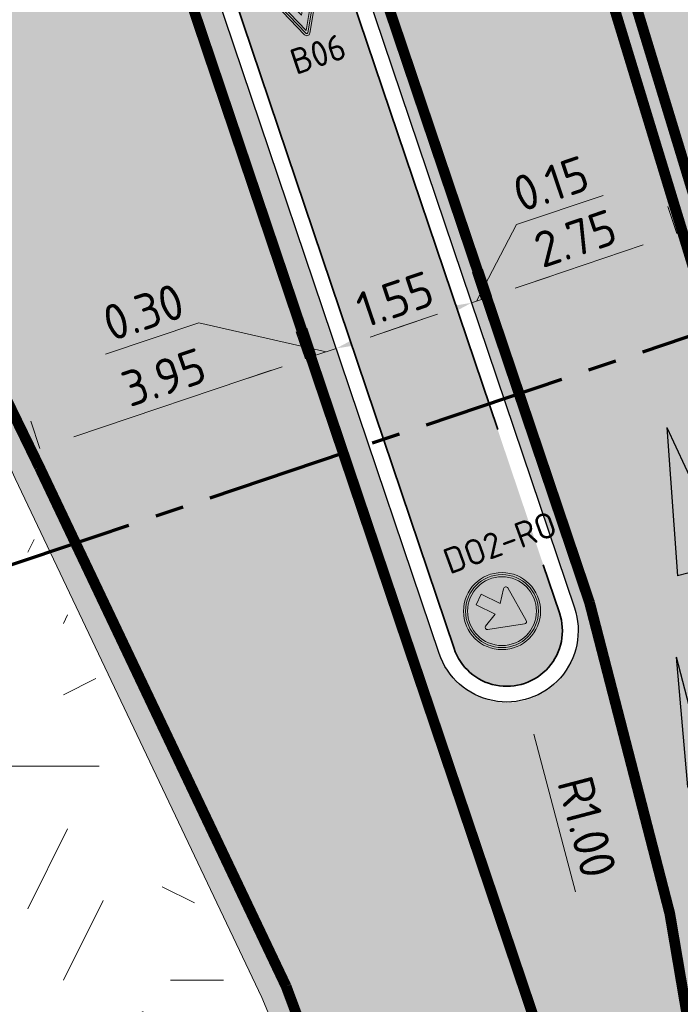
# Model space of a CAD drawing. Header units: metres. Extents: x 39929 to 50394, y 387420 to 399996.
# Tile 12 of 96: x 46658 to 46667, y 390895 to 390908. Entities that reach past the tile are written whole.
import ezdxf
from ezdxf.enums import TextEntityAlignment as Align

# ---------------------------------------------------------------- set-up
doc = ezdxf.new("R2010")
doc.units = ezdxf.units.M
for name, pattern in [('VH-RWSBAND-SO', [24, 10, -2, 2, -2, 2, -2, 2, -2]), ('VW-33_STREEP', [6, 3, -3]), ('XX-CENTER', [8, 5, -1, 1, -1]), ('ZZ-CENTER-SO', [8, 5, -1, 1, -1])]:
    doc.linetypes.add(name, pattern=pattern)
for name, color, linetype, lineweight in [('B-WE-GR-GRAS-A', 62, 'Continuous', 18), ('B-WE-VH-GESLOTENVERHARDING_ASFALT-G', 10, 'Continuous', 18), ('N-WE-VH-KANTOPSLUITING_TROTTOIRBAND_RWS_110 220-G', 210, 'VH-RWSBAND-SO', 35), ('N-WE-VH-KANTVERHARDING-SD', 7, 'Continuous', 25), ('N-WE-VH-VERHARDING_ASFALT_ROOD-A', 13, 'Continuous', 18), ('N-WE-VW-MARKERING_LANGS_STREEP_33_015-G', 7, 'VW-33_STREEP', 35), ('N-WE-VW-MARKERING_LANGS_STREEP_DOORGETROKKEN_015-G', 7, 'Continuous', 35), ('N-WE-VW-MARKERING_PIJL-S', 7, 'Continuous', 25), ('N-WE-VW-VERKEERSTEKEN_BORD-S', 7, 'Continuous', 25), ('Topo', 7, 'Continuous', 18), ('X-XX-AL-500-T25', 7, 'Continuous', 25), ('X-XX-AL-M', 7, 'Continuous', 18), ('X-XX-AL-T18', 10, 'Continuous', 18), ('X-XX-AL-T50', 7, 'Continuous', 50), ('X-XX-AL-TEKENBLAD_KADER_BLAD1-VIEWPORT-G', 1, 'Continuous', 18), ('X-XX-AL-VERWIJZING_DOORSNEDE-G', 7, 'ZZ-CENTER-SO', 18), ('X-XX-AL_500-M', 7, 'Continuous', 18)]:
    doc.layers.add(name, color=color, linetype=linetype, lineweight=lineweight)
doc.layers.add('N-WE-VH-VERHARDING_ASFALT-A', color=251, linetype='Continuous', lineweight=18, transparency=0.25)
doc.layers.add('N-WE-VH-VERHARDING_ASFALT_FIETSPAD-A', color=151, linetype='Continuous', lineweight=18, transparency=0.25)
doc.styles.add('NLCS-ISO', font='NLCS-ISO.ttf')
doc.styles.add('NLCS-ISO-ANNOTATIVE-T25', font='NLCS-ISO.ttf', dxfattribs={"height": 2.5})
doc.styles.add('NLCS-ISO-T25', font='NLCS-ISO.ttf', dxfattribs={"height": 2.5})
doc.dimstyles.new('NLCS-ANNOTATIVE-T25-PIJL_l2_h1', dxfattribs={"dimtxt": 2.5, "dimasz": 2.5, "dimexe": 2, "dimexo": 2, "dimgap": 0.7, "dimtad": 1, "dimzin": 0, "dimdsep": 46, "dimtxsty": 'NLCS-ISO-ANNOTATIVE-T25', "dimcen": 0, "dimdle": 2, "dimclrd": 256, "dimclre": 256, "dimclrt": 256, "dimadec": 1, "dimazin": 0, "dimtfac": 1, "dimtofl": 0, "dimtmove": 1, "dimatfit": 0, "dimfxl": 2, "dimfxlon": 1, "dimtfillclr": 256, "dimtolj": 1, "dimtzin": 0, "dimlwd": 18, "dimlwe": 18, "dimarcsym": 0})
picture_1 = doc.add_image_def('image1.tif', size_in_pixel=(8000, 10000))

# ---------------------------------------------------------------- blocks, each defined once
blk = doc.blocks.new('SVW-MARKERING_PIJL_COMBI_RD_LA_7.5')
blk.add_hatch(color=256).paths.add_polyline_path([(2.045908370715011, 0.6749999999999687), (1.445908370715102, 0.07500000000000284), (0, 0.07500000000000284), (-3.552713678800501e-16, -0.07499999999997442), (5.449999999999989, -0.07499999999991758), (5.450000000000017, -0.3749999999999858), (7.5, 1.4210854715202e-14), (5.449999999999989, 0.3750000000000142), (5.44999999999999, 0.07500000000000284), (2.44999999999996, 0.07500000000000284), (3.049999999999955, 0.6749999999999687), (4.349999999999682, 0.6750000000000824), (2.550000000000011, 0.975000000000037), (0.8499999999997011, 0.6749999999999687)])
for p, q in [((2.550000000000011, 0.975000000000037), (0.8500000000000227, 0.6750000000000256)), ((2.550000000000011, 0.975000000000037), (4.350000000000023, 0.6750000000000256)), ((0.8499999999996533, 0.6749999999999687), (2.045908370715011, 0.6749999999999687)), ((2.045908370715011, 0.6749999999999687), (1.445908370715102, 0.07500000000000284)), ((3.050000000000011, 0.6750000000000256), (2.44999999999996, 0.07500000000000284)), ((3.049999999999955, 0.6749999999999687), (4.350000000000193, 0.6750000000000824)), ((7.5, 1.4210854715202e-14), (5.449999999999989, 0.3750000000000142)), ((5.449999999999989, 0.07500000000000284), (5.449999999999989, 0.3750000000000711)), ((0, 0.07500000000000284), (1.445908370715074, 0.07500000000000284)), ((0, 0.07500000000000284), (0, -0.07499999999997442)), ((2.44999999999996, 0.07500000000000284), (5.449999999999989, 0.07500000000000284)), ((7.5, 1.4210854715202e-14), (5.449999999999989, -0.3749999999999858)), ((0, -0.07499999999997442), (5.449999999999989, -0.07499999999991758)), ((5.450000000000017, -0.3749999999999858), (5.449999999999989, -0.07499999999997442))]:
    blk.add_line(p, q)
blk = doc.blocks.new('*U155')
at = {"layer": 'X-XX-AL-VERWIJZING_DOORSNEDE-G', "color": 7, "linetype": 'XX-CENTER', "lineweight": 70, "ltscale": 2, "extrusion": (0.3196311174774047, -0.947542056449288, 0)}
blk.add_lwpolyline([(6.344108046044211e-12, 0), (132.1493305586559, 0), (144.6020713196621, 0)], dxfattribs=at)
at = {"layer": 'X-XX-AL-T18', "style": 'NLCS-ISO'}
blk.add_attdef('777.07m.', (-0.1382714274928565, 1.113840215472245), '', height=1.8, rotation=18.640614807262, dxfattribs=at)
at = {"layer": 'X-XX-AL-T50', "style": 'NLCS-ISO'}
blk.add_attdef('77', text='', height=5, rotation=18.640614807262, dxfattribs=at).set_placement((132.2220772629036, 60.43245249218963), align=Align.MIDDLE_CENTER)
blk = doc.blocks.new('SVW-VERKEERSTEKEN_BORD_D02R-SO')
h = blk.add_hatch(color=146)
h.dxf.hatch_style = 1
edge = h.paths.add_edge_path(flags=17)
edge.add_arc((0, 0), 2.556, 0, 360)
edge = h.paths.add_edge_path()
edge.add_arc((0, 0), 2.7, 0, 360)
h = blk.add_hatch(color=7)
h.dxf.hatch_style = 1
edge = h.paths.add_edge_path(flags=17)
edge.add_arc((0, 0), 2.411999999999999, 0, 360)
edge = h.paths.add_edge_path()
edge.add_arc((0, 0), 2.556, 0, 360)
h = blk.add_hatch(color=146)
h.dxf.hatch_style = 1
edge = h.paths.add_edge_path()
edge.add_arc((0, 0), 2.411999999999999, 0, 360)
h = blk.add_hatch(color=7)
h.dxf.hatch_style = 1
edge = h.paths.add_edge_path()
edge.add_line((-0.9842355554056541, 1.59632977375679), (0.06416787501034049, 0.5456738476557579))
edge.add_line((0.06416787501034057, 0.5456738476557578), (0.6199918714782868, 1.442681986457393))
edge.add_arc((0.7624664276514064, 1.354398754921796), 0.1676094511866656, 14.100543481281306, 148.215902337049, ccw=False)
edge.add_line((0.9250257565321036, 1.395232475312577), (1.392735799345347, -1.171546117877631))
edge.add_arc((1.229990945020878, -1.201200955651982), 0.1654245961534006, -100.99777028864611, 10.326950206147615, ccw=False)
edge.add_line((1.198432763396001, -1.363587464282), (-1.366084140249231, -0.898139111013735))
edge.add_arc((-1.336790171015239, -0.7367358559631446), 0.164040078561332, 126.51483083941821, 259.713049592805, ccw=False)
edge.add_line((-1.434399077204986, -0.6048963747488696), (-0.5187780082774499, -0.03501953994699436))
edge.add_line((-0.5187780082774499, -0.03501953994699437), (-1.567181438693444, 1.013383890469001))
edge.add_line((-1.567181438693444, 1.013383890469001), (-0.9842355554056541, 1.59632977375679))
at = {"color": 7, "lineweight": 0}
blk.add_lwpolyline([(-0.9842355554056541, 1.59632977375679), (0.06416787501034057, 0.5456738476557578), (0.6199918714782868, 1.442681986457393, -0.6626096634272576), (0.9250257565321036, 1.395232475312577), (1.392735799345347, -1.171546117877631, -0.5279358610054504), (1.198432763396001, -1.363587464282), (-1.366084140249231, -0.898139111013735, -0.6568660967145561), (-1.434399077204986, -0.6048963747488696), (-0.5187780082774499, -0.03501953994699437), (-1.567181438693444, 1.013383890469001)], format="xyb", close=True, dxfattribs=at)
at = {"color": 146, "lineweight": 0}
blk.add_circle((0, 0), 2.7, dxfattribs=at)
at = {"color": 7, "lineweight": 0}
for radius in [2.556, 2.411999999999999]:
    blk.add_circle((0, 0), radius, dxfattribs=at)
blk = doc.blocks.new('SVW-VERKEERSTEKEN_BORD_B06-SO')
h = blk.add_hatch(color=22)
h.dxf.hatch_style = 1
h.paths.add_polyline_path([(-2.350504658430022, 2.566504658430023, 0.5575365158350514), (-2.543700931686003, 2.253906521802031), (-0.193196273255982, -2.447102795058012, 0.6180339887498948), (0.1931962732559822, -2.447102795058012), (2.543700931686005, 2.25390652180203, 0.5575365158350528), (2.350504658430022, 2.566504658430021)])
h.paths.add_polyline_path([(2.350504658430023, 2.422504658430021, -0.5575365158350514), (2.414903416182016, 2.318305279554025), (0.06439875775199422, -2.382704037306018, -0.6180339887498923), (-0.06439875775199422, -2.382704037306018), (-2.414903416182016, 2.318305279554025, -0.5575365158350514), (-2.350504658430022, 2.422504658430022)], flags=16)
h.paths.add_polyline_path([(2.234006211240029, 2.27850465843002), (2.220446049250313e-16, -2.189507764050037), (-2.234006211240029, 2.278504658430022)], flags=0)
h.paths.add_polyline_path([(-1.418517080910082, 1.774504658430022), (1.418517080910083, 1.774504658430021), (2.220446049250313e-16, -1.062529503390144)], flags=0)
h = blk.add_hatch(color=7)
h.dxf.hatch_style = 1
h.paths.add_polyline_path([(-2.350504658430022, 2.422504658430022, 0.5575365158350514), (-2.414903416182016, 2.318305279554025), (-0.064398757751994, -2.382704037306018, 0.6180339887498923), (0.06439875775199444, -2.382704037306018), (2.414903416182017, 2.318305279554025, 0.5575365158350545), (2.350504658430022, 2.422504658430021)])
h.paths.add_polyline_path([(2.23400621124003, 2.27850465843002), (2.220446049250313e-16, -2.189507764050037), (-2.234006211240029, 2.278504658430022)], flags=16)
h.paths.add_polyline_path([(-1.418517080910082, 1.774504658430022), (1.418517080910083, 1.774504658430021), (-4.440892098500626e-16, -1.062529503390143)], flags=0)
h = blk.add_hatch(color=22)
h.dxf.hatch_style = 1
h.paths.add_polyline_path([(-2.234006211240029, 2.278504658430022), (-5.551115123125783e-17, -2.189507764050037), (2.23400621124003, 2.27850465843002)])
h.paths.add_polyline_path([(1.418517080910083, 1.774504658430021), (3.33066907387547e-16, -1.062529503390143), (-1.418517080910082, 1.774504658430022)], flags=16)
h = blk.add_hatch(color=7)
h.dxf.hatch_style = 1
h.paths.add_polyline_path([(-1.418517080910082, 1.774504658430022), (2.220446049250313e-16, -1.062529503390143), (1.418517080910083, 1.774504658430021)])
at = {"color": 22, "lineweight": 0}
blk.add_lwpolyline([(-2.543700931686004, 2.253906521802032), (-0.1931962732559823, -2.447102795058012, 0.6180339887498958), (0.1931962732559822, -2.447102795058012), (2.543700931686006, 2.253906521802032, 0.5575365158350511), (2.350504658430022, 2.566504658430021), (-2.350504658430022, 2.566504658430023, 0.5575365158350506)], format="xyb", close=True, dxfattribs=at)
at = {"color": 7, "lineweight": 0}
blk.add_lwpolyline([(-2.414903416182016, 2.318305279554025), (-0.06439875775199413, -2.382704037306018, 0.6180339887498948), (0.06439875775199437, -2.382704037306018), (2.414903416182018, 2.318305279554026, 0.5575365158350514), (2.350504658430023, 2.422504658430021), (-2.350504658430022, 2.422504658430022, 0.5575365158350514)], format="xyb", close=True, dxfattribs=at)
for points in [[(-2.234006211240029, 2.278504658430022), (1.415349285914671e-16, -2.189507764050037), (2.23400621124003, 2.27850465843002)], [(-1.418517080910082, 1.774504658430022), (2.795499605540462e-16, -1.062529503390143), (1.418517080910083, 1.774504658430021)]]:
    blk.add_lwpolyline(points, close=True, dxfattribs=at)
blk = doc.blocks.new('*D167')
at = {"layer": 'Defpoints', "color": 0, "transparency": 16777216}
for p in [(46670.51885547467, 390911.8058611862), (46666.97022148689, 390910.6745265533), (46671.51032808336, 390896.4336679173)]:
    blk.add_point(p, dxfattribs=at)
at = {"layer": 'X-XX-AL_500-M', "lineweight": 18, "transparency": 16777216}
for p, q in [((46669.56610235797, 390911.5021154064), (46671.47160859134, 390912.1096069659)), ((46674.67927984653, 390898.755943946), (46670.89853769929, 390910.6149197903)), ((46674.10620895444, 390897.2612567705), (46676.01171518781, 390897.8687483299))]:
    blk.add_line(p, q, dxfattribs=at)
at = {"layer": 'X-XX-AL_500-M', "transparency": 16777216}
for points in [[(46671.09702793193, 390910.6782001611), (46670.70004746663, 390910.5516394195), (46670.51885547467, 390911.8058611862)], [(46674.87777007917, 390898.8192243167), (46674.48078961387, 390898.6926635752), (46675.05896207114, 390897.5650025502)]]:
    blk.add_solid(points, dxfattribs=at)
at = {"layer": 'X-XX-AL_500-M', "transparency": 16777216, "insert": (46674.20149227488, 390903.6054018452), "char_height": 1.25, "attachment_point": 5, "rotation": 287.68272291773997, "style": 'NLCS-ISO-ANNOTATIVE-T25'}
blk.add_mtext('\\A1;15.00', dxfattribs=at)
blk = doc.blocks.new('*D181')
at = {"layer": 'Defpoints', "color": 0, "transparency": 16777216}
for p in [(46664.71560400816, 390899.9013471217), (46664.96960763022, 390898.9341438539)]:
    blk.add_point(p, dxfattribs=at)
at = {"layer": 'X-XX-AL-M', "lineweight": 18, "transparency": 16777216}
blk.add_line((46665.67725887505, 390896.2395263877), (46665.09660944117, 390898.4505422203), dxfattribs=at)
at = {"layer": 'X-XX-AL-M', "transparency": 16777216}
blk.add_solid([(46665.17720971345, 390898.4717091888), (46665.01600916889, 390898.4293752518), (46664.96960763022, 390898.9341438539)], dxfattribs=at)
at = {"layer": 'X-XX-AL-M', "transparency": 16777216, "insert": (46665.84110510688, 390897.1510385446), "char_height": 0.5, "attachment_point": 5, "rotation": 284.71455309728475, "style": 'NLCS-ISO-ANNOTATIVE-T25'}
blk.add_mtext('\\A1;R1.00', dxfattribs=at)
blk = doc.blocks.new('*D187')
at = {"layer": 'Defpoints', "color": 0, "transparency": 16777216}
for p in [(46661.89497960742, 390903.7114389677), (46661.93248340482, 390903.6002594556), (46658.21305368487, 390902.3455971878)]:
    blk.add_point(p, dxfattribs=at)
at = {"layer": 'X-XX-AL_500-M', "lineweight": 18, "transparency": 16777216}
for p, q in [((46661.89497960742, 390903.7114389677), (46661.76712718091, 390904.0904557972)), ((46658.64932092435, 390902.6165922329), (46661.42120857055, 390903.5516234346)), ((46658.17554988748, 390902.4567766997), (46658.04769746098, 390902.8357935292))]:
    blk.add_line(p, q, dxfattribs=at)
at = {"layer": 'X-XX-AL_500-M', "transparency": 16777216}
for points in [[(46661.39457264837, 390903.630585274), (46661.44784449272, 390903.4726615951), (46661.89497960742, 390903.7114389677)], [(46658.62268500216, 390902.6955540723), (46658.67595684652, 390902.5376303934), (46658.17554988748, 390902.4567766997)]]:
    blk.add_solid(points, dxfattribs=at)
at = {"layer": 'X-XX-AL_500-M', "transparency": 16777216, "insert": (46659.91060863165, 390903.4536492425), "char_height": 0.5, "attachment_point": 5, "rotation": 18.640614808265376, "style": 'NLCS-ISO-ANNOTATIVE-T25'}
blk.add_mtext('\\A1;3.95', dxfattribs=at)
blk = doc.blocks.new('*D185')
at = {"layer": 'Defpoints', "color": 0, "transparency": 16777216}
for p in [(46662.32595639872, 390903.856818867), (46662.36346019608, 390903.7456393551), (46662.07875703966, 390903.6496014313)]:
    blk.add_point(p, dxfattribs=at)
at = {"layer": 'X-XX-AL_500-M', "lineweight": 18, "transparency": 16777216}
for p, q in [((46660.40300627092, 390904.2177149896), (46659.09539820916, 390903.7766241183)), ((46662.18360482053, 390903.8087999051), (46660.40300627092, 390904.2177149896)), ((46662.04125324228, 390903.7607809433), (46661.91340081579, 390904.1397977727)), ((46662.32595639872, 390903.856818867), (46662.19810397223, 390904.2358356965)), ((46662.79972743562, 390904.0166344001), (46663.27349847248, 390904.1764499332)), ((46662.04125324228, 390903.7607809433), (46662.32595639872, 390903.856818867)), ((46661.56748220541, 390903.6009654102), (46661.09371116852, 390903.441149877))]:
    blk.add_line(p, q, dxfattribs=at)
at = {"layer": 'X-XX-AL_500-M', "transparency": 16777216}
for points in [[(46662.77309151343, 390904.0955962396), (46662.82636335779, 390903.9376725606), (46662.32595639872, 390903.856818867)], [(46661.54084628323, 390903.6799272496), (46661.59411812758, 390903.5220035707), (46662.04125324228, 390903.7607809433)]]:
    blk.add_solid(points, dxfattribs=at)
at = {"layer": 'X-XX-AL_500-M', "transparency": 16777216, "insert": (46659.62454612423, 390904.3667109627), "char_height": 0.5, "attachment_point": 5, "rotation": 18.64061480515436, "style": 'NLCS-ISO-ANNOTATIVE-T25'}
blk.add_mtext('\\A1;0.30', dxfattribs=at)
blk = doc.blocks.new('*D186')
at = {"layer": 'Defpoints', "color": 0, "transparency": 16777216}
for p in [(46664.01258128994, 390904.4257621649), (46664.01258128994, 390904.4257621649), (46662.53441565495, 390903.9271377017)]:
    blk.add_point(p, dxfattribs=at)
at = {"layer": 'X-XX-AL_500-M', "lineweight": 18, "transparency": 16777216}
for p, q in [((46664.01258128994, 390904.4257621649), (46663.88472886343, 390904.8047789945)), ((46663.00818669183, 390904.0869532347), (46663.53881025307, 390904.2659466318)), ((46662.53441565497, 390903.9271377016), (46662.66226808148, 390903.5481208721))]:
    blk.add_line(p, q, dxfattribs=at)
at = {"layer": 'X-XX-AL_500-M', "transparency": 16777216}
for points in [[(46663.51217433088, 390904.3449084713), (46663.56544617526, 390904.1869847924), (46664.01258128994, 390904.4257621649)], [(46662.98155076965, 390904.1659150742), (46663.03482261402, 390904.0079913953), (46662.53441565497, 390903.9271377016)]]:
    blk.add_solid(points, dxfattribs=at)
at = {"layer": 'X-XX-AL_500-M', "transparency": 16777216, "insert": (46663.14884235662, 390904.545991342), "char_height": 0.5, "attachment_point": 5, "rotation": 18.64061480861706, "style": 'NLCS-ISO-ANNOTATIVE-T25'}
blk.add_mtext('\\A1;1.55', dxfattribs=at)
blk = doc.blocks.new('*D184')
at = {"layer": 'Defpoints', "color": 0, "transparency": 16777216}
for p in [(46664.3613888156, 390904.5434241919), (46664.39889261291, 390904.4322446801), (46664.25854434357, 390904.3849014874)]:
    blk.add_point(p, dxfattribs=at)
at = {"layer": 'X-XX-AL_500-M', "lineweight": 18, "transparency": 16777216}
for p, q in [((46664.85236740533, 390905.5922736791), (46666.06522125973, 390906.0014014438)), ((46664.29121468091, 390904.5197525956), (46664.85236740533, 390905.5922736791)), ((46664.22104054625, 390904.4960809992), (46664.09318811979, 390904.8750978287)), ((46664.3613888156, 390904.5434241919), (46664.23353638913, 390904.9224410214)), ((46664.83515985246, 390904.703239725), (46665.30893088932, 390904.8630552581)), ((46664.22104054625, 390904.4960809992), (46664.3613888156, 390904.5434241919)), ((46663.74726950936, 390904.3362654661), (46663.2734984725, 390904.176449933))]:
    blk.add_line(p, q, dxfattribs=at)
at = {"layer": 'X-XX-AL_500-M', "transparency": 16777216}
for points in [[(46664.80852393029, 390904.7822015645), (46664.86179577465, 390904.6242778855), (46664.3613888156, 390904.5434241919)], [(46663.72063358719, 390904.4152273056), (46663.77390543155, 390904.2573036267), (46664.22104054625, 390904.4960809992)]]:
    blk.add_solid(points, dxfattribs=at)
at = {"layer": 'X-XX-AL_500-M', "transparency": 16777216, "insert": (46665.33413821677, 390906.1663789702), "char_height": 0.5, "attachment_point": 5, "rotation": 18.64061480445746, "style": 'NLCS-ISO-ANNOTATIVE-T25'}
blk.add_mtext('\\A1;0.15', dxfattribs=at)
blk = doc.blocks.new('*D183')
at = {"layer": 'Defpoints', "color": 0, "transparency": 16777216}
for p in [(46667.10063460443, 390905.4674444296), (46667.13813840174, 390905.3562649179), (46664.53927216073, 390904.4795984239)]:
    blk.add_point(p, dxfattribs=at)
at = {"layer": 'X-XX-AL_500-M', "lineweight": 18, "transparency": 16777216}
for p, q in [((46667.10063460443, 390905.4674444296), (46666.97278217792, 390905.8464612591)), ((46664.97553940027, 390904.7505934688), (46666.62686356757, 390905.3076288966)), ((46664.50176836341, 390904.5907779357), (46664.3739159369, 390904.9697947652))]:
    blk.add_line(p, q, dxfattribs=at)
at = {"layer": 'X-XX-AL_500-M', "transparency": 16777216}
for points in [[(46666.60022764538, 390905.386590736), (46666.65349948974, 390905.228667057), (46667.10063460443, 390905.4674444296)], [(46664.94890347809, 390904.8295553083), (46665.00217532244, 390904.6716316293), (46664.50176836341, 390904.5907779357)]]:
    blk.add_solid(points, dxfattribs=at)
at = {"layer": 'X-XX-AL_500-M', "transparency": 16777216, "insert": (46665.67654536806, 390905.3986525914), "char_height": 0.5, "attachment_point": 5, "rotation": 18.640614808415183, "style": 'NLCS-ISO-ANNOTATIVE-T25'}
blk.add_mtext('\\A1;2.75', dxfattribs=at)

msp = doc.modelspace()

# ---------------------------------------------------------------- hatches: boundary and pattern name
at = {"layer": 'B-WE-GR-GRAS-A'}
h = msp.add_hatch(dxfattribs=at)
h.set_pattern_fill('AGR-GRAS_02-SO', color=256, scale=0.5, style=0, pattern_type=2)
h.set_pattern_definition([(0, (0, 0), (5, 5), [1.25, -3.75]), (0, (2.75, 3), (5, 5), [1.25, -3.75]), (90, (0.5, 1.75), (-5, 5), [1.25, -3.75]), (90, (2.5, 3.5), (-5, 5), [1.25, -3.75]), (45, (1, 3.5), (0, 5.000000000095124), [1.25, -5.82106781]), (135, (2.75, 0), (-5.000000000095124, 0), [1.25, -5.82106781]), (26.56505119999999, (1.25, 1.5), (5.000000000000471, 2.000322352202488e-09), [1.25, -9.930339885]), (26.56505119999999, (3.5, 4), (5.000000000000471, 2.000322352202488e-09), [1.25, -9.930339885]), (63.43494882, (3.5, 0), (2.549931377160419e-10, 5.00000000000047), [1.25, -9.930339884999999]), (63.43494882, (1.25, 2.25), (2.549931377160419e-10, 5.00000000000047), [1.25, -9.930339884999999]), (63.43494882, (3, 1), (2.549931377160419e-10, 5.00000000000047), [1.25, -9.930339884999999]), (116.5650512, (0, 2.75), (-2.000324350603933e-09, 5.00000000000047), [1.25, -9.930339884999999]), (153.43494882, (1, 0.75), (-5.00000000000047, 2.549949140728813e-10), [1.25, -9.930339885])])
h.paths.add_polyline_path([(46657.609, 390894.149), (46661.93599999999, 390883.741), (46662.561, 390877.806), (46663.385, 390877.991), (46663.452, 390879.618), (46663.519, 390881.245), (46663.499, 390883.273), (46662.836, 390888.807), (46662.209, 390891.079), (46660.27, 390896.276), (46657.67999999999, 390902.11), (46656.02999999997, 390904.631), (46653.903, 390907.594), (46652.315, 390909.371), (46651.229, 390908.994), (46650.66600000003, 390908.589), (46652.16649407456, 390905.8303656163), (46652.80450000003, 390904.461)])
at = {"layer": 'N-WE-VH-VERHARDING_ASFALT-A', "transparency": 33554508}
h = msp.add_hatch(color=256, dxfattribs=at)
h.dxf.hatch_style = 1
edge = h.paths.add_edge_path()
edge.add_line((46640.00946906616, 390979.1674107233), (46652.77501010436, 390952.8742997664))
edge.add_arc((46665.36914038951, 390958.9888629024), 13.9999999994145, 205.8969887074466, 234.5023765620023)
edge.add_arc((46670.29382563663, 390971.7654526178), 27.47393143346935, 241.6313207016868, 261.7562161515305)
edge.add_line((46666.35446906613, 390944.5754107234), (46669.86046907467, 390945.7274107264))
edge.add_line((46669.86046907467, 390945.7274107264), (46732.63946906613, 390968.3094107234))
edge.add_line((46732.63946906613, 390968.3094107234), (46763.47925983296, 390976.712603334))
edge.add_line((46763.47925983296, 390976.712603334), (46775.14476814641, 390980.6629153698))
edge.add_line((46775.14476814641, 390980.6629153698), (46780.35391681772, 390982.7094267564))
edge.add_line((46780.35391681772, 390982.7094267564), (46784.6131450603, 390972.7095501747))
edge.add_line((46784.6131450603, 390972.7095501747), (46765.25546906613, 390963.7534107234))
edge.add_line((46765.25546906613, 390963.7534107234), (46746.90346906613, 390956.3954107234))
edge.add_line((46746.90346906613, 390956.3954107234), (46715.44363848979, 390944.2899245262))
edge.add_line((46715.44363848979, 390944.2899245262), (46699.88596906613, 390938.6079107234))
edge.add_line((46699.88596906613, 390938.6079107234), (46675.75346906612, 390929.6364107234))
edge.add_arc((46683.18770045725, 390916.6688422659), 14.94742881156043, 119.8253958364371, 187.8535213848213)
edge.add_line((46668.38046906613, 390914.6264107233), (46672.62946906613, 390899.0344107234))
edge.add_arc((46652.09616324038, 390892.0147268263), 21.70006014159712, 1.3846390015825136, 18.873925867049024, ccw=False)
edge.add_arc((46684.94812169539, 390893.3246390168), 11.1858520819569, 184.0270238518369, 241.351260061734)
edge.add_line((46679.58519287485, 390883.5082098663), (46679.62881555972, 390883.4846419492))
edge.add_arc((46681.68136701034, 390887.5660925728), 4.56850157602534, 243.3022896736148, 281.6317180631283)
edge.add_line((46682.60246906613, 390883.0914107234), (46684.29597308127, 390878.8840029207))
edge.add_line((46684.29597308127, 390878.8840029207), (46679.83758672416, 390876.8336503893))
edge.add_line((46679.83758672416, 390876.8336503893), (46677.06246906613, 390875.5574107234))
edge.add_line((46677.06246906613, 390875.5574107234), (46676.30146906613, 390875.1844107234))
edge.add_line((46676.30146906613, 390875.1844107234), (46675.59546906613, 390874.7514107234))
edge.add_line((46675.59546906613, 390874.7514107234), (46674.13746906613, 390873.6954107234))
edge.add_line((46674.13746906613, 390873.6954107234), (46672.79746906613, 390872.4934107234))
edge.add_line((46672.79746906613, 390872.4934107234), (46671.58946906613, 390871.1594107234))
edge.add_line((46671.58946906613, 390871.1594107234), (46670.52646906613, 390869.7074107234))
edge.add_line((46670.52646906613, 390869.7074107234), (46669.62046906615, 390868.1524107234))
edge.add_line((46669.62046906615, 390868.1524107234), (46659.55946906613, 390871.0414107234))
edge.add_line((46659.55946906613, 390871.0414107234), (46659.93504096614, 390876.4429725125))
edge.add_line((46659.93504096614, 390876.4429725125), (46659.70446906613, 390876.4604107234))
edge.add_line((46659.70446906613, 390876.4604107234), (46662.56346906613, 390877.7984107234))
edge.add_line((46662.56346906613, 390877.7984107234), (46663.38746906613, 390877.9834107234))
edge.add_line((46663.38746906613, 390877.9834107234), (46663.52146906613, 390881.2374107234))
edge.add_arc((46634.85444241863, 390883.4367109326), 28.75126672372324, 355.6129295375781, 383.175009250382)
edge.add_line((46661.28568541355, 390894.7515123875), (46657.82958011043, 390902.0274811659))
edge.add_arc((46633.90212436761, 390891.545919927), 26.12252408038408, 23.65610213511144, 41.73996811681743)
edge.add_arc((46642.89351012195, 390899.5682105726), 14.07253798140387, 41.73996811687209, 107.8216303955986)
edge.add_line((46638.58654327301, 390912.9654625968), (46625.65689584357, 390908.2915713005))
edge.add_line((46625.65689584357, 390908.2915713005), (46614.23201399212, 390904.1616322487))
edge.add_line((46614.23201399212, 390904.1616322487), (46590.93747197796, 390895.7409728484))
edge.add_line((46590.93747197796, 390895.7409728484), (46567.17412262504, 390887.1508459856))
edge.add_line((46567.17412262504, 390887.1508459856), (46562.20546906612, 390885.5639107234))
edge.add_line((46562.20546906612, 390885.5639107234), (46548.51396906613, 390882.0149107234))
edge.add_line((46548.51396906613, 390882.0149107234), (46533.29404193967, 390878.2356543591))
edge.add_line((46533.29404193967, 390878.2356543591), (46525.73468531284, 390875.6607501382))
edge.add_line((46525.73468531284, 390875.6607501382), (46518.5480596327, 390873.0706859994))
edge.add_line((46518.5480596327, 390873.0706859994), (46511.85106108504, 390870.6584813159))
edge.add_line((46511.85106108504, 390870.6584813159), (46508.16348493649, 390880.9295022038))
edge.add_line((46508.16348493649, 390880.9295022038), (46520.29246906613, 390886.3494107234))
edge.add_line((46520.29246906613, 390886.3494107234), (46530.24546906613, 390890.8464107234))
edge.add_line((46530.24546906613, 390890.8464107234), (46534.74846906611, 390892.7974107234))
edge.add_line((46534.74846906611, 390892.7974107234), (46540.28646906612, 390894.9214107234))
edge.add_line((46540.28646906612, 390894.9214107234), (46548.46646906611, 390898.0524107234))
edge.add_line((46548.46646906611, 390898.0524107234), (46555.57196906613, 390900.7604107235))
edge.add_line((46555.57196906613, 390900.7604107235), (46568.72796906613, 390905.7084107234))
edge.add_line((46568.72796906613, 390905.7084107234), (46583.65716010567, 390911.235745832))
edge.add_line((46583.65716010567, 390911.235745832), (46593.58446906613, 390914.8034107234))
edge.add_line((46593.58446906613, 390914.8034107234), (46605.75546906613, 390919.1774107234))
edge.add_line((46605.75546906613, 390919.1774107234), (46623.74746906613, 390925.6084107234))
edge.add_line((46623.74746906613, 390925.6084107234), (46630.39575720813, 390927.9604030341))
edge.add_arc((46625.39298270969, 390942.1015574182), 14.99999999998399, 289.4824616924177, 380.32578257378)
edge.add_line((46639.45897353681, 390947.3119222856), (46636.13146906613, 390956.2949107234))
edge.add_line((46636.13146906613, 390956.2949107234), (46633.99846906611, 390962.0834107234))
edge.add_line((46633.99846906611, 390962.0834107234), (46633.52846906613, 390963.7374107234))
edge.add_line((46633.52846906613, 390963.7374107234), (46632.34396906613, 390969.5104107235))
edge.add_line((46632.34396906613, 390969.5104107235), (46631.15946906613, 390975.2834107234))
edge.add_line((46631.15946906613, 390975.2834107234), (46630.16946906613, 390979.5524107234))
edge.add_line((46630.16946906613, 390979.5524107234), (46629.70846906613, 390981.7884107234))
edge.add_line((46629.70846906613, 390981.7884107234), (46628.64646906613, 390986.0194107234))
edge.add_line((46628.64646906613, 390986.0194107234), (46627.75946906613, 390988.6734107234))
edge.add_line((46627.75946906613, 390988.6734107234), (46626.28546906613, 390992.5694107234))
edge.add_line((46626.28546906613, 390992.5694107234), (46624.91746906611, 390995.5884107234))
edge.add_line((46624.91746906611, 390995.5884107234), (46623.55246906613, 390998.6094107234))
edge.add_line((46623.55246906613, 390998.6094107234), (46622.03695151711, 391001.7043362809))
edge.add_line((46622.03695151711, 391001.7043362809), (46620.51246906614, 391004.6824107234))
edge.add_line((46620.51246906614, 391004.6824107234), (46627.09856501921, 391008.053846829))
edge.add_line((46627.09856501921, 391008.053846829), (46627.42346906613, 391007.4534107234))
edge.add_line((46627.42346906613, 391007.4534107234), (46628.55246906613, 391005.2479107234))
edge.add_line((46628.55246906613, 391005.2479107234), (46629.68146906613, 391003.0424107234))
edge.add_line((46629.68146906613, 391003.0424107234), (46630.18492426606, 391001.7906653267))
edge.add_line((46630.18492426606, 391001.7906653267), (46630.97146298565, 391000.0610896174))
edge.add_line((46630.97146298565, 391000.0610896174), (46631.87946906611, 390998.0644107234))
edge.add_line((46631.87946906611, 390998.0644107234), (46634.00046906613, 390993.0654107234))
edge.add_line((46634.00046906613, 390993.0654107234), (46634.95546906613, 390990.6304107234))
edge.add_line((46634.95546906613, 390990.6304107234), (46637.05960722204, 390985.8591926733))
edge.add_line((46637.05960722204, 390985.8591926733), (46640.00946898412, 390979.1674109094))
edge = h.paths.add_edge_path(flags=16)
edge.add_line((46672.73802029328, 390935.706963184), (46735.94370532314, 390958.4413576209))
edge.add_line((46735.94370532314, 390958.4413576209), (46738.89146906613, 390959.8394107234))
edge.add_line((46738.89146906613, 390959.8394107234), (46761.47846906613, 390970.5584107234))
edge.add_line((46761.47846906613, 390970.5584107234), (46780.67784969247, 390978.1870370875))
edge.add_arc((46781.04710602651, 390977.2577095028), 0.9999999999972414, -66.26990431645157, 111.6697607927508, ccw=False)
edge.add_line((46781.44953471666, 390976.3422581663), (46761.79546906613, 390967.7024107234))
edge.add_line((46761.79546906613, 390967.7024107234), (46743.34846906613, 390960.1904107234))
edge.add_line((46743.34846906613, 390960.1904107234), (46739.37246906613, 390958.5534107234))
edge.add_line((46739.37246906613, 390958.5534107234), (46736.81646906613, 390957.5014107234))
edge.add_line((46736.81646906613, 390957.5014107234), (46713.02146906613, 390948.2014107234))
edge.add_line((46713.02146906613, 390948.2014107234), (46689.09546906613, 390939.3114107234))
edge.add_line((46689.09546906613, 390939.3114107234), (46673.40744003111, 390933.7912498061))
edge.add_line((46673.40744003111, 390933.7912498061), (46672.73802029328, 390935.706963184))
edge = h.paths.add_edge_path(flags=16)
edge.add_line((46660.57362526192, 390915.3085256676), (46659.87314806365, 390917.3850810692))
edge.add_arc((46645.66001695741, 390912.5906150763), 15.00000000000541, 18.64061480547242, 28.8343923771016)
edge.add_arc((46658.3359879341, 390919.5692008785), 0.5299999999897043, 28.83439237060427, 180.5974005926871)
edge.add_arc((46672.80520139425, 390919.7200711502), 14.99999999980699, 180.5974005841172, 198.6406148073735)
edge.add_line((46658.59207028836, 390914.9256051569), (46658.67854111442, 390914.6692635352))
edge.add_line((46658.67854111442, 390914.6692635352), (46660.57362526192, 390915.3085256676))
edge = h.paths.add_edge_path(flags=16)
edge.add_line((46663.77053100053, 390899.574126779), (46659.6374343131, 390911.826637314))
edge.add_line((46659.6374343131, 390911.826637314), (46661.53251846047, 390912.4658994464))
edge.add_line((46661.53251846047, 390912.4658994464), (46665.66561514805, 390900.2133889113))
edge.add_arc((46664.71807307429, 390899.8937578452), 1.000000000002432, -161.35938519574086, 18.6406148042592, ccw=False)
edge = h.paths.add_edge_path(flags=16)
edge.add_line((46538.59046906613, 390884.9494107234), (46551.17846906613, 390890.8074107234))
edge.add_line((46551.17846906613, 390890.8074107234), (46564.48546906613, 390897.0004107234))
edge.add_line((46564.48546906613, 390897.0004107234), (46580.77546906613, 390903.0284107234))
edge.add_line((46580.77546906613, 390903.0284107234), (46587.09293411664, 390905.2969406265))
edge.add_line((46587.09293411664, 390905.2969406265), (46602.76446906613, 390910.9244107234))
edge.add_line((46602.76446906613, 390910.9244107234), (46634.98846906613, 390922.3784107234))
edge.add_line((46634.98846906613, 390922.3784107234), (46636.78246906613, 390923.0894107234))
edge.add_line((46636.78246906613, 390923.0894107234), (46636.07846906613, 390925.1064107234))
edge.add_line((46636.07846906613, 390925.1064107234), (46633.83346906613, 390924.3094107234))
edge.add_line((46633.83346906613, 390924.3094107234), (46602.66446906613, 390913.2454107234))
edge.add_line((46602.66446906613, 390913.2454107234), (46578.46746906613, 390904.3394107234))
edge.add_line((46578.46746906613, 390904.3394107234), (46555.02846906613, 390895.5864107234))
edge.add_line((46555.02846906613, 390895.5864107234), (46550.11546906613, 390893.6484107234))
edge.add_line((46550.11546906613, 390893.6484107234), (46535.89946906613, 390888.0394107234))
edge.add_line((46535.89946906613, 390888.0394107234), (46532.43346906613, 390886.6714107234))
edge.add_line((46532.43346906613, 390886.6714107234), (46511.85258441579, 390877.6785613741))
edge.add_arc((46512.25298137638, 390876.7622195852), 1.000000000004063, 113.6029967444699, 201.8071917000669)
edge.add_line((46511.32454217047, 390876.3907352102), (46511.40084629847, 390876.2000307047))
edge.add_arc((46512.32928550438, 390876.5715150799), 1.000000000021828, 201.8071917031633, 289.7728404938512)
edge.add_line((46512.66757738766, 390875.6304738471), (46538.59046906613, 390884.9494107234))
edge = h.paths.add_edge_path(flags=16)
edge.add_line((46641.79990831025, 390924.9511014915), (46639.16147698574, 390923.9700125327))
edge.add_line((46639.16147698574, 390923.9700125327), (46638.46748398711, 390925.8457485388))
edge.add_line((46638.46748398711, 390925.8457485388), (46641.10914564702, 390926.8280263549))
edge.add_line((46641.10914564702, 390926.8280263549), (46641.10914585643, 390926.828026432))
edge.add_arc((46641.45452708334, 390925.8895639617), 0.9999999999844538, -69.79493099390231, 110.20506900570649, ccw=False)
edge = h.paths.add_edge_path(flags=16)
edge.add_line((46648.33310038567, 390941.5141236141), (46651.1430848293, 390942.5348518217))
edge.add_arc((46636.56371992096, 390939.0075130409), 15.00000000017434, -0.42353887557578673, 13.600813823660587, ccw=False)
edge.add_arc((46650.56333741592, 390938.9040239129), 1.000000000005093, 210.1829918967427, 359.57646112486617, ccw=False)
edge.add_arc((46662.665274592, 390945.9427110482), 15.00000000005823, 197.7577777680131, 210.1829919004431, ccw=False)
edge.add_line((46648.37995849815, 390941.3678073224), (46648.33310038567, 390941.5141236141))
edge = h.paths.add_edge_path(flags=16)
edge.add_arc((46645.92760706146, 390952.2224406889), 0.7399999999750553, 26.376372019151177, 36.90482485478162, ccw=False)
edge = h.paths.add_edge_path(flags=16)
edge.add_line((46671.04419371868, 390932.9756763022), (46669.6924693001, 390932.5034108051))
edge.add_line((46669.6924693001, 390932.5034108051), (46669.69246908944, 390932.5034107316))
edge.add_arc((46669.36259279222, 390933.4474348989), 0.9999999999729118, 109.26126741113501, 289.2612674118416, ccw=False)
edge.add_line((46669.03271649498, 390934.3914590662), (46670.38441746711, 390934.8637924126))
edge.add_line((46670.38441746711, 390934.8637924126), (46671.04417003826, 390932.9757440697))
at = {"layer": 'N-WE-VH-VERHARDING_ASFALT_FIETSPAD-A', "transparency": 33554508}
h = msp.add_hatch(dxfattribs=at)
h.set_pattern_fill('ANSI37', color=256, scale=0.2)
h.set_pattern_definition([(45, (0, 0), (-0.4490128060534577, 0.4490128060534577), []), (135, (0, 0), (-0.4490128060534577, -0.4490128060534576), [])])
edge = h.paths.add_edge_path()
edge.add_line((46642.74940506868, 390913.6476250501), (46642.93028141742, 390912.7661708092))
edge.add_arc((46645.88933542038, 390914.2389658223), 3.305317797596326, 206.4606758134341, 259.2179883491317)
edge.add_line((46645.271, 390910.992), (46646.15100000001, 390910.871))
edge.add_line((46646.15100000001, 390910.871), (46647.283, 390910.866))
edge.add_line((46647.283, 390910.866), (46648.25400000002, 390911.092))
edge.add_arc((46647.39212415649, 390913.4776148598), 2.536530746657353, 289.8637935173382, 324.8614778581)
edge.add_arc((46642.89104105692, 390899.5757998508), 14.07253797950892, 45.09530458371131, 62.14419994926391, ccw=False)
edge.add_arc((46652.49719368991, 390905.1101894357), 4.445058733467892, 85.7674215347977, 113.1771525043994)
edge.add_arc((46651.02139563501, 390908.5502834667), 0.7017742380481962, 112.9523345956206, 215.6235879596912)
edge.add_arc((46611.19660849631, 390877.2113105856), 49.9758125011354, 34.935793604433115, 38.23612655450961, ccw=False)
edge.add_line((46652.16649407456, 390905.8303656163), (46654.72336384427, 390901.0644448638))
edge.add_line((46654.72336384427, 390901.0644448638), (46657.609, 390894.149))
edge.add_line((46657.609, 390894.149), (46660.16699871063, 390888.7955813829))
edge.add_arc((46639.18643618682, 390878.4695680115), 23.38398075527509, -1.6261025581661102, 26.20504933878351, ccw=False)
edge.add_line((46662.561, 390877.8059999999), (46659.95150173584, 390876.5847657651))
edge.add_arc((46644.16991696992, 390878.7549604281), 15.93010240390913, 352.170115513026, 382.7551513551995)
edge.add_line((46658.86011896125, 390884.9166264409), (46657.797, 390887.241))
edge.add_line((46657.797, 390887.241), (46655.25886678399, 390893.505307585))
edge.add_line((46655.25886678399, 390893.505307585), (46652.58277792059, 390899.7074173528))
edge.add_line((46652.58277792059, 390899.7074173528), (46651.89211296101, 390901.2043800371))
edge.add_arc((46641.82815636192, 390896.7640222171), 10.99999999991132, 23.80773997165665, 106.3338509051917)
edge.add_line((46638.73458541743, 390907.3200545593), (46632.01675169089, 390904.8468972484))
edge.add_line((46632.01675169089, 390904.8468972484), (46618.8138793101, 390900.2133653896))
edge.add_line((46618.8138793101, 390900.2133653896), (46608.951, 390896.752))
edge.add_line((46608.951, 390896.752), (46585.4375, 390888.3105))
edge.add_line((46585.4375, 390888.3105), (46570.40073840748, 390882.9677251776))
edge.add_line((46570.40073840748, 390882.9677251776), (46569.60832081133, 390885.2253378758))
edge.add_line((46569.60832081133, 390885.2253378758), (46583.9665, 390890.5005))
edge.add_line((46583.9665, 390890.5005), (46594.069, 390894.26))
edge.add_line((46594.069, 390894.26), (46617.9017450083, 390902.8124179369))
edge.add_line((46617.9017450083, 390902.8124179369), (46627.9565, 390906.502))
edge.add_line((46627.9565, 390906.502), (46640.059, 390910.943))
edge.add_line((46640.059, 390910.943), (46640.0574352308, 390911.8418899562))
edge.add_line((46640.0574352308, 390911.8418899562), (46639.7591696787, 390913.2954101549))
edge.add_arc((46642.89104106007, 390899.5757997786), 14.07253805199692, 90.57667504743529, 102.85896814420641, ccw=False)
at = {"layer": 'N-WE-VH-VERHARDING_ASFALT_ROOD-A'}
h = msp.add_hatch(color=256, dxfattribs=at)
h.dxf.hatch_style = 1
edge = h.paths.add_edge_path()
edge.add_line((46663.97652119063, 390899.6520348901), (46659.91374333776, 390911.6960861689))
edge.add_line((46659.91374333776, 390911.6960861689), (46661.39190897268, 390912.1947106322))
edge.add_line((46661.39190897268, 390912.1947106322), (46665.45468682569, 390900.1506593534))
edge.add_arc((46664.71560400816, 390899.9013471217), 0.7800000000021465, -161.35938519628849, 18.640614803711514, ccw=False)
at = {"layer": 'X-XX-AL-TEKENBLAD_KADER_BLAD1-VIEWPORT-G'}
h = msp.add_hatch(dxfattribs=at)
h.set_pattern_fill('ANSI31', color=256, scale=10, angle=32)
h.set_pattern_definition([(76.99999999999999, (0, 0), (-30.93624955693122, 7.142195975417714), [])])
h.paths.add_polyline_path([(46522.06202968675, 390772.8303385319), (46842.78375149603, 390889.0559810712), (46773.52836846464, 391080.1644594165), (46452.80664665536, 390963.9388168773)])

# ---------------------------------------------------------------- linework, layer by layer
at = {"layer": 'B-WE-VH-GESLOTENVERHARDING_ASFALT-G', "flags": 128}
msp.add_lwpolyline([(46659.557, 390871.049), (46659.93257190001, 390876.450561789), (46659.702, 390876.468), (46662.561, 390877.806), (46663.385, 390877.991), (46663.519, 390881.245, 0.1208454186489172), (46661.28321634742, 390894.7591016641), (46657.8271110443, 390902.0350704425, 0.07906991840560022), (46653.39160234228, 390908.9446064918, 0.2966011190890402), (46638.58407420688, 390912.9730518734), (46625.65442677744, 390908.2991605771), (46614.22954492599, 390904.1692215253), (46590.93500291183, 390895.748562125), (46567.17165355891, 390887.1584352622)], format="xyb", dxfattribs=at)
at = {"layer": 'N-WE-VH-KANTOPSLUITING_TROTTOIRBAND_RWS_110 220-G'}
msp.add_lwpolyline([(46663.97652119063, 390899.6520348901), (46659.91374333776, 390911.6960861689), (46661.39190897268, 390912.1947106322), (46665.45468682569, 390900.1506593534, -1)], format="xyb", close=True, dxfattribs=at)
at = {"layer": 'N-WE-VH-KANTVERHARDING-SD', "flags": 128}
msp.add_lwpolyline([(46663.7680619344, 390899.5817160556), (46659.63496524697, 390911.8342265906), (46661.53004939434, 390912.473488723), (46665.66314608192, 390900.2209781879, -0.9999999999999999)], format="xyb", close=True, dxfattribs=at)
at = {"layer": 'N-WE-VW-MARKERING_LANGS_STREEP_33_015-G', "const_width": 0.15, "flags": 128}
msp.add_lwpolyline([(46653.22088273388, 390909.6765782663, -0.01142224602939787), (46653.67141757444, 390909.1942631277, -0.07901529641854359), (46658.16829078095, 390902.1908074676), (46661.62507039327, 390894.9134190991, -0.1208512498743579), (46663.89341010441, 390881.2229572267), (46663.76382022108, 390878.0760506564, -0.05282862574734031), (46662.35117169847, 390869.2062474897)], format="xyb", dxfattribs=at)
at = {"layer": 'N-WE-VW-MARKERING_LANGS_STREEP_DOORGETROKKEN_015-G', "const_width": 0.15, "flags": 128}
for points in [[(46661.74324636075, 390912.5454057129), (46665.87634304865, 390900.292895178)], [(46665.95538757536, 390910.5334804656), (46668.77687842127, 390901.2666079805)], [(46665.67206234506, 390910.4340554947), (46668.48988607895, 390901.1792272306)]]:
    msp.add_lwpolyline(points, dxfattribs=at)
for points in [[(46659.27963696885, 390911.7143649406), (46665.42403459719, 390893.499379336, -0.155077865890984), (46665.85131448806, 390869.2733933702), (46665.56688461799, 390868.2828606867)], [(46665.87634304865, 390900.292895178, -0.1489508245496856), (46665.84238314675, 390869.2441623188)]]:
    msp.add_lwpolyline(points, format="xyb", dxfattribs=at)

# ---------------------------------------------------------------- block references
at = {"layer": 'N-WE-VW-MARKERING_PIJL-S', "rotation": 104.51951412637}
msp.add_blockref('SVW-MARKERING_PIJL_COMBI_RD_LA_7.5', (46668.83709707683, 390895.4889792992), dxfattribs=at)
at = {"layer": 'N-WE-VW-VERKEERSTEKEN_BORD-S', "xscale": 0.2, "yscale": 0.2, "zscale": 0.2}
for name, p, rotation in [('SVW-VERKEERSTEKEN_BORD_B06-SO', (46661.77608361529, 390908.7324894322), 17.14764673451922), ('SVW-VERKEERSTEKEN_BORD_D02R-SO', (46664.64912136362, 390900.1753139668), 19.18716735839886)]:
    msp.add_blockref(name, p, dxfattribs=dict(at, rotation=rotation))
at = {"layer": 'X-XX-AL-T18', "xscale": 0.2, "yscale": 0.2, "zscale": 0.2}
msp.add_blockref('*U155', (46651.46265021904, 390898.6971137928), dxfattribs=at)

# ---------------------------------------------------------------- texts
at = {"layer": 'X-XX-AL-500-T25', "attachment_point": 4, "style": 'NLCS-ISO-T25'}
for s, insert, char_height, width, rotation in [('B06', (46661.70270648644, 390907.8590744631), 0.36, 95, 18.64024532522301), ('DO2-RO', (46663.85238422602, 390900.8549065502), 0.3599999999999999, 94.99999999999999, 20.16146524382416)]:
    msp.add_mtext(s, dxfattribs=dict(at, insert=insert, char_height=char_height, width=width, rotation=rotation))

# ---------------------------------------------------------------- dimensions: what is measured, and where the dimension line sits
at = {"layer": 'X-XX-AL-M'}
dim = msp.add_radius_dim(center=(46664.71560400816, 390899.9013471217), mpoint=(46664.96960763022, 390898.9341438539), dimstyle='NLCS-ANNOTATIVE-T25-PIJL_l2_h1', dxfattribs=at)
dim.commit()
dim.dimension.update_dxf_attribs({"geometry": '*D181', "text_midpoint": (46665.46389583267, 390897.0519771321), "dimtype": 164})
at = {"layer": 'X-XX-AL_500-M'}
for base, p1, p2, angle, override, picture, middle in [((46670.51885547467, 390911.8058611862), (46671.51032808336, 390896.4336679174), (46666.9702214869, 390910.6745265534), 107.6827229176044, {"dimrnd": 0.5, "dimtmove": 2}, '*D167', (46673.27255798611, 390903.3092497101)), ((46664.3613888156, 390904.5434241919), (46664.25854434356, 390904.3849014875), (46664.39889261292, 390904.4322446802), 18.640614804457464, {"dimrnd": 0.05}, '*D184', (46664.98502329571, 390905.6370220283)), ((46662.32595639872, 390903.856818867), (46662.07875703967, 390903.6496014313), (46662.36346019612, 390903.745639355), 18.64061479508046, {"dimrnd": 0.05}, '*D185', (46660.27035038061, 390904.1729666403))]:
    dim = msp.add_linear_dim(base=base, p1=p1, p2=p2, angle=angle, dimstyle='NLCS-ANNOTATIVE-T25-PIJL_l2_h1', override=override, dxfattribs=at)
    dim.commit()
    dim.dimension.update_dxf_attribs({"geometry": picture, "text_midpoint": middle, "dimtype": 161})
for p1, p2, distance, picture, middle in [((46664.53927216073, 390904.4795984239), (46667.13813840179, 390905.3562649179), 0.11733464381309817, '*D183', (46665.67654536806, 390905.3986525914)), ((46662.53441565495, 390903.9271377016), (46664.01258128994, 390904.4257621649), 0, '*D186', (46663.14884235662, 390904.545991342)), ((46658.21305368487, 390902.3455971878), (46661.9324834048, 390903.6002594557), 0.11733464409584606, '*D187', (46659.91060863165, 390903.4536492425))]:
    dim = msp.add_aligned_dim(p1=p1, p2=p2, distance=distance, dimstyle='NLCS-ANNOTATIVE-T25-PIJL_l2_h1', override={"dimrnd": 0.05, "dimtmove": 2}, dxfattribs=at)
    dim.commit()
    dim.dimension.update_dxf_attribs({"geometry": picture, "text_midpoint": middle})

# ---------------------------------------------------------------- pictures from other files: only their frames are drawn
at = {"layer": 'Topo'}
image = msp.add_image(picture_1, insert=(40047.86251047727, 387419.719072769), size_in_units=(9985.02425296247, 12481.280316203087), rotation=0.547019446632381, dxfattribs=dict(at, brightness=90, contrast=40))
image.dxf.flags = 7

doc.saveas('drawing.dxf')
